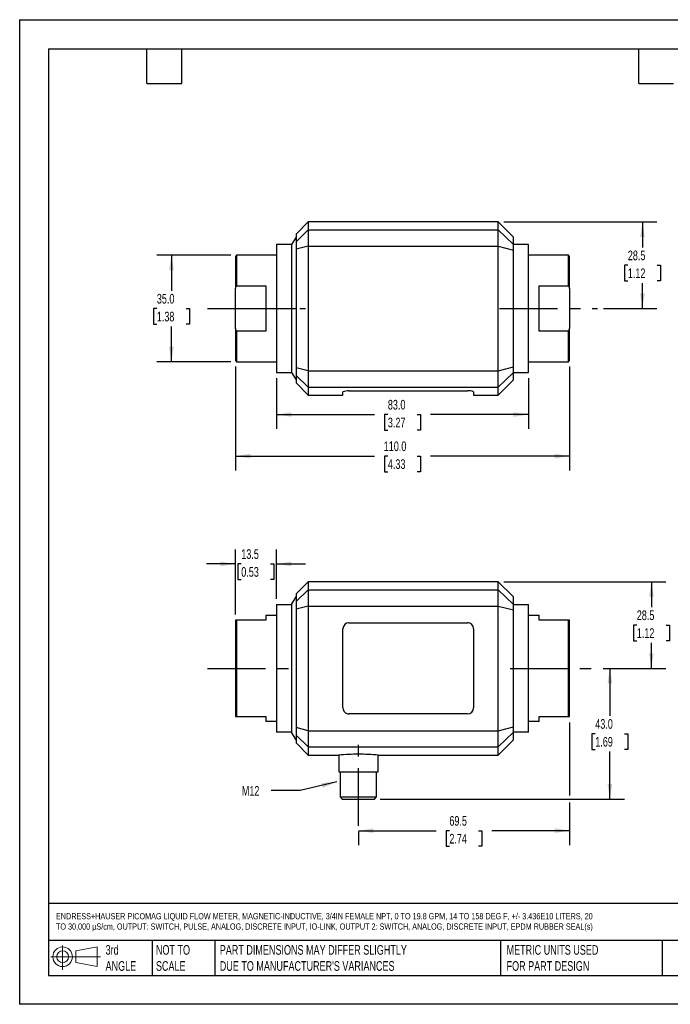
# Model space of a CAD drawing. Header units: millimetres. Extents: x 0 to 419, y 0 to 324.
# Tile 1 of 2: x 0 to 214, y 0 to 324. Entities that reach past the tile are written whole.
import ezdxf

# ---------------------------------------------------------------- set-up
doc = ezdxf.new("R2010")
doc.units = ezdxf.units.MM
doc.header["$LTSCALE"] = 1.5
doc.linetypes.add('CENTERX2', pattern=[20.32, 12.7, -2.54, 2.54, -2.54])
doc.layers.add('CENTER', color=40, linetype='CENTERX2')
doc.layers.add('SLD-DEFPOINTS', color=7, linetype='Continuous')
doc.layers.add('DIMENSIONS', color=140, linetype='Continuous', lineweight=25)
doc.layers.add('TEXT', color=140, linetype='Continuous', lineweight=25)
doc.styles.add('SLDTEXTSTYLE0', font='TXT', dxfattribs={"width": 0.7})
doc.dimstyles.new('SLDDIMSTYLE0', dxfattribs={"dimtxt": 3.237012, "dimasz": 4.953, "dimexe": 0, "dimexo": 0.0625, "dimgap": 0.809253, "dimtad": 0, "dimtih": 1, "dimtoh": 1, "dimdec": 1, "dimrnd": 1e-09, "dimzin": 12, "dimdsep": 46, "dimtxsty": 'SLDTEXTSTYLE0', "dimsah": 1, "dimcen": 0.09, "dimadec": 0, "dimazin": 3, "dimtfac": 1, "dimtdec": 1, "dimtofl": 0, "dimtmove": 0, "dimatfit": 3, "dimfxl": 0, "dimfrac": 2, "dimtolj": 1, "dimtzin": 12, "dimarcsym": 0})
doc.dimstyles.new('SLDDIMSTYLE1', dxfattribs={"dimtxt": 3.237012, "dimasz": 4.953, "dimexe": 0, "dimexo": 0.0625, "dimgap": 0.809253, "dimtad": 0, "dimtih": 1, "dimtoh": 1, "dimdec": 1, "dimrnd": 1e-09, "dimzin": 4, "dimdsep": 46, "dimtxsty": 'SLDTEXTSTYLE0', "dimsah": 1, "dimcen": 0.09, "dimadec": 0, "dimazin": 1, "dimtfac": 1, "dimtdec": 1, "dimtofl": 0, "dimtmove": 0, "dimatfit": 3, "dimfxl": 0, "dimfrac": 2, "dimtolj": 1, "dimtzin": 12, "dimarcsym": 0})
doc.dimstyles.new('SLDDIMSTYLE2', dxfattribs={"dimtxt": 3.237012, "dimasz": 4.953, "dimexe": 0, "dimexo": 0.0625, "dimgap": 0.809253, "dimtad": 0, "dimtih": 1, "dimtoh": 1, "dimdec": 1, "dimrnd": 1e-09, "dimzin": 12, "dimdsep": 46, "dimtxsty": 'SLDTEXTSTYLE0', "dimsah": 1, "dimcen": 0.09, "dimadec": 0, "dimazin": 3, "dimtfac": 1, "dimtdec": 1, "dimtmove": 0, "dimatfit": 0, "dimfxl": 0, "dimfrac": 2, "dimtolj": 1, "dimtzin": 12, "dimarcsym": 0})
doc.dimstyles.new('SLDDIMSTYLE3', dxfattribs={"dimtxt": 0.18, "dimasz": 4.953, "dimexe": 0, "dimexo": 0.0625, "dimgap": 0, "dimtad": 0, "dimtih": 1, "dimtoh": 1, "dimdec": 0, "dimrnd": 1e-09, "dimzin": 0, "dimdsep": 46, "dimtxsty": 'Standard', "dimsah": 1, "dimcen": 0.09, "dimadec": 0, "dimazin": 0, "dimtfac": 4.953, "dimtdec": 0, "dimtofl": 0, "dimtmove": 0, "dimatfit": 3, "dimfxl": 0, "dimfrac": 2, "dimtolj": 1, "dimtzin": 0, "dimarcsym": 0})

# ---------------------------------------------------------------- blocks, each defined once
blk = doc.blocks.new('Block11')
at = {"color": 7, "linetype": 'Continuous', "lineweight": 18}
for p, q in [((3.88, 7.97), (3.88, 0)), ((8.22, 6.25), (15.26, 7.55)), ((15.26, 7.55), (15.26, 1.1)), ((0, 4.32), (16.31, 4.32)), ((8.22, 2.39), (8.22, 6.25)), ((8.22, 2.39), (15.26, 1.1))]:
    blk.add_line(p, q, dxfattribs=at)
for radius in [3.23, 1.93]:
    blk.add_circle((3.88, 4.32), radius, dxfattribs=at)
blk = doc.blocks.new('Block12')
at = {"layer": 'SLD-DEFPOINTS'}
blk.add_blockref('Block11', (0, 0), dxfattribs=at)
blk = doc.blocks.new('_D')
at = {"layer": 'DIMENSIONS'}
for p, q in [((181.01, 92.73), (181.01, 68.63)), ((181.01, 66.35), (181.01, 52.35)), ((111.51, 57.11), (137.06, 57.11)), ((111.51, 56.76), (111.51, 52.35)), ((141.45, 57.11), (140.36, 57.11)), ((140.36, 57.11), (140.36, 51.97)), ((151.07, 57.11), (152.16, 57.11)), ((152.16, 57.11), (152.16, 51.97)), ((181.01, 57.11), (155.46, 57.11)), ((140.36, 51.97), (141.45, 51.97)), ((152.16, 51.97), (151.07, 51.97))]:
    blk.add_line(p, q, dxfattribs=at)
for points in [[(111.51, 57.11), (116.46, 56.35), (116.46, 57.88)], [(181.01, 57.11), (176.06, 57.88), (176.06, 56.35)]]:
    blk.add_solid(points, dxfattribs=at)
at = {"layer": 'DIMENSIONS', "char_height": 3.175, "attachment_point": 1, "style": 'SLDTEXTSTYLE0'}
for s, insert in [('69.5', (141.45, 61.93)), ('2.74', (141.45, 56.06))]:
    blk.add_mtext(s, dxfattribs=dict(at, insert=insert))
blk = doc.blocks.new('_D_1')
at = {"layer": 'DIMENSIONS'}
for p, q in [((192.09, 110.49), (199.05, 110.49)), ((194.29, 110.49), (194.29, 94.86)), ((189.48, 88.99), (188.39, 88.99)), ((188.39, 88.99), (188.39, 83.84)), ((199.1, 88.99), (200.19, 88.99)), ((200.19, 88.99), (200.19, 83.84)), ((188.39, 83.84), (189.48, 83.84)), ((194.29, 67.49), (194.29, 83.12)), ((200.19, 83.84), (199.1, 83.84)), ((118.72, 67.49), (199.05, 67.49))]:
    blk.add_line(p, q, dxfattribs=at)
for points in [[(194.29, 110.49), (193.53, 105.54), (195.05, 105.54)], [(194.29, 67.49), (195.05, 72.44), (193.53, 72.44)]]:
    blk.add_solid(points, dxfattribs=at)
at = {"layer": 'DIMENSIONS', "char_height": 3.175, "attachment_point": 1, "style": 'SLDTEXTSTYLE0'}
for s, insert in [('43.0', (189.48, 93.81)), ('1.69', (189.48, 87.94))]:
    blk.add_mtext(s, dxfattribs=dict(at, insert=insert))
blk = doc.blocks.new('_D_2')
at = {"layer": 'DIMENSIONS'}
for p, q in [((159.42, 138.99), (212.72, 138.99)), ((207.96, 138.99), (207.96, 130.61)), ((203.15, 124.74), (202.06, 124.74)), ((202.06, 124.74), (202.06, 119.59)), ((212.77, 124.74), (213.86, 124.74)), ((213.86, 124.74), (213.86, 119.59)), ((202.06, 119.59), (203.15, 119.59)), ((207.96, 110.49), (207.96, 118.87)), ((213.86, 119.59), (212.77, 119.59)), ((192.09, 110.49), (212.72, 110.49))]:
    blk.add_line(p, q, dxfattribs=at)
for points in [[(207.96, 138.99), (207.2, 134.04), (208.72, 134.04)], [(207.96, 110.49), (208.72, 115.44), (207.2, 115.44)]]:
    blk.add_solid(points, dxfattribs=at)
at = {"layer": 'DIMENSIONS', "char_height": 3.175, "attachment_point": 1, "style": 'SLDTEXTSTYLE0'}
for s, insert in [('28.5', (203.15, 129.56)), ('1.12', (203.15, 123.69))]:
    blk.add_mtext(s, dxfattribs=dict(at, insert=insert))
blk = doc.blocks.new('_D_3')
at = {"layer": 'DIMENSIONS'}
for p, q in [((71.01, 128.24), (71.01, 149.62)), ((84.51, 133.39), (84.51, 149.62)), ((71.01, 144.86), (61.49, 144.86)), ((72.95, 144.86), (71.86, 144.86)), ((71.86, 144.86), (71.86, 139.71)), ((82.57, 144.86), (83.66, 144.86)), ((83.66, 144.86), (83.66, 139.71)), ((84.51, 144.86), (94.04, 144.86)), ((71.86, 139.71), (72.95, 139.71)), ((83.66, 139.71), (82.57, 139.71))]:
    blk.add_line(p, q, dxfattribs=at)
for points in [[(71.01, 144.86), (66.06, 145.62), (66.06, 144.1)], [(84.51, 144.86), (89.46, 144.1), (89.46, 145.62)]]:
    blk.add_solid(points, dxfattribs=at)
at = {"layer": 'DIMENSIONS', "char_height": 3.175, "attachment_point": 1, "style": 'SLDTEXTSTYLE0'}
for s, insert in [('13.5', (72.95, 149.68)), ('0.53', (72.95, 143.81))]:
    blk.add_mtext(s, dxfattribs=dict(at, insert=insert))
blk = doc.blocks.new('_D_12')
at = {"layer": 'DIMENSIONS'}
for p, q in [((159.42, 257.36), (209.77, 257.36)), ((205.01, 257.36), (205.01, 248.97)), ((200.2, 243.11), (199.11, 243.11)), ((199.11, 243.11), (199.11, 237.96)), ((209.82, 243.11), (210.91, 243.11)), ((210.91, 243.11), (210.91, 237.96)), ((199.11, 237.96), (200.2, 237.96)), ((205.01, 228.86), (205.01, 237.24)), ((210.91, 237.96), (209.82, 237.96)), ((192.15, 228.86), (209.77, 228.86))]:
    blk.add_line(p, q, dxfattribs=at)
for points in [[(205.01, 257.36), (204.25, 252.4), (205.77, 252.4)], [(205.01, 228.86), (205.77, 233.81), (204.25, 233.81)]]:
    blk.add_solid(points, dxfattribs=at)
at = {"layer": 'DIMENSIONS', "char_height": 3.175, "attachment_point": 1, "style": 'SLDTEXTSTYLE0'}
for s, insert in [('28.5', (200.2, 247.92)), ('1.12', (200.2, 242.05))]:
    blk.add_mtext(s, dxfattribs=dict(at, insert=insert))
blk = doc.blocks.new('_D_13')
at = {"layer": 'DIMENSIONS'}
for p, q in [((69.46, 246.36), (45.2, 246.36)), ((49.96, 246.36), (49.96, 234.72)), ((45.15, 228.86), (44.07, 228.86)), ((44.07, 228.86), (44.07, 223.71)), ((54.77, 228.86), (55.86, 228.86)), ((55.86, 228.86), (55.86, 223.71)), ((44.07, 223.71), (45.15, 223.71)), ((55.86, 223.71), (54.77, 223.71)), ((49.96, 211.36), (49.96, 222.99)), ((69.46, 211.36), (45.2, 211.36))]:
    blk.add_line(p, q, dxfattribs=at)
for points in [[(49.96, 246.36), (49.2, 241.4), (50.73, 241.4)], [(49.96, 211.36), (50.73, 216.31), (49.2, 216.31)]]:
    blk.add_solid(points, dxfattribs=at)
at = {"layer": 'DIMENSIONS', "char_height": 3.175, "attachment_point": 1, "style": 'SLDTEXTSTYLE0'}
for s, insert in [('35.0', (45.15, 233.67)), ('1.38', (45.15, 227.8))]:
    blk.add_mtext(s, dxfattribs=dict(at, insert=insert))
blk = doc.blocks.new('_D_14')
at = {"layer": 'DIMENSIONS'}
for p, q in [((84.51, 205.95), (84.51, 189.23)), ((167.51, 205.95), (167.51, 189.23)), ((84.51, 193.99), (116.81, 193.99)), ((121.2, 193.99), (120.11, 193.99)), ((120.11, 193.99), (120.11, 188.85)), ((130.82, 193.99), (131.91, 193.99)), ((131.91, 193.99), (131.91, 188.85)), ((167.51, 193.99), (135.21, 193.99)), ((120.11, 188.85), (121.2, 188.85)), ((131.91, 188.85), (130.82, 188.85))]:
    blk.add_line(p, q, dxfattribs=at)
for points in [[(84.51, 193.99), (89.46, 193.23), (89.46, 194.75)], [(167.51, 193.99), (162.56, 194.75), (162.56, 193.23)]]:
    blk.add_solid(points, dxfattribs=at)
at = {"layer": 'DIMENSIONS', "char_height": 3.175, "attachment_point": 1, "style": 'SLDTEXTSTYLE0'}
for s, insert in [('83.0', (121.2, 198.81)), ('3.27', (121.2, 192.94))]:
    blk.add_mtext(s, dxfattribs=dict(at, insert=insert))
blk = doc.blocks.new('_D_15')
at = {"layer": 'DIMENSIONS'}
for p, q in [((71.01, 209.8), (71.01, 175.56)), ((181.01, 209.8), (181.01, 175.56)), ((71.01, 180.32), (116.81, 180.32)), ((121.2, 180.32), (120.11, 180.32)), ((120.11, 180.32), (120.11, 175.18)), ((130.82, 180.32), (131.91, 180.32)), ((131.91, 180.32), (131.91, 175.18)), ((181.01, 180.32), (135.21, 180.32)), ((120.11, 175.18), (121.2, 175.18)), ((131.91, 175.18), (130.82, 175.18))]:
    blk.add_line(p, q, dxfattribs=at)
for points in [[(71.01, 180.32), (75.96, 179.56), (75.96, 181.08)], [(181.01, 180.32), (176.06, 181.08), (176.06, 179.56)]]:
    blk.add_solid(points, dxfattribs=at)
at = {"layer": 'DIMENSIONS', "char_height": 3.175, "attachment_point": 1, "style": 'SLDTEXTSTYLE0'}
for s, insert in [('110.0', (119.85, 185.14)), ('4.33', (121.2, 179.27))]:
    blk.add_mtext(s, dxfattribs=dict(at, insert=insert))

msp = doc.modelspace()

# ---------------------------------------------------------------- linework, layer by layer
at = {"color": 7, "linetype": 'Continuous'}
for p, q in [((0, 323.85), (0, 0)), ((0, 323.85), (419.1, 323.85)), ((419.1, 0), (0, 0))]:
    msp.add_line(p, q, dxfattribs=at)
for p, q in [((95.01, 257.36), (91.01, 253.36)), ((157.51, 257.36), (95.01, 257.36)), ((95.01, 257.36), (95.01, 254.7)), ((162.51, 252.36), (157.51, 257.36)), ((157.51, 254.7), (157.51, 257.36)), ((95.01, 254.7), (91.01, 250.83)), ((91.01, 253.36), (91.01, 250.83)), ((95.01, 254.7), (95.01, 249.36)), ((95.01, 254.7), (157.51, 254.7)), ((157.51, 249.36), (157.51, 254.7)), ((157.51, 254.7), (162.51, 249.87)), ((89.51, 249.86), (84.51, 249.86)), ((84.51, 249.86), (84.51, 228.86)), ((91.01, 252.36), (89.51, 249.86)), ((89.51, 249.86), (89.51, 228.86)), ((91.01, 250.83), (91.01, 248.34)), ((162.51, 249.87), (162.51, 252.36)), ((162.51, 248.08), (162.51, 249.87)), ((167.51, 249.86), (162.51, 249.86)), ((167.51, 228.86), (167.51, 249.86)), ((71.36, 246.36), (71.01, 246.01)), ((84.51, 246.36), (71.36, 246.36)), ((71.36, 246.36), (71.36, 236.27)), ((95.01, 249.36), (91.01, 248.34)), ((91.01, 248.34), (91.01, 209.37)), ((95.01, 249.36), (95.01, 208.35)), ((95.01, 249.36), (157.51, 249.36)), ((157.51, 208.35), (157.51, 249.36)), ((157.51, 249.36), (162.51, 248.08)), ((162.51, 209.63), (162.51, 248.08)), ((180.66, 246.36), (167.51, 246.36)), ((181.01, 246.01), (180.66, 246.36)), ((180.66, 236.27), (180.66, 246.36)), ((71.01, 246.01), (71.01, 235.41)), ((181.01, 235.41), (181.01, 246.01)), ((71.01, 222.31), (71.01, 235.41)), ((71.36, 236.27), (81.01, 236.27)), ((81.01, 236.27), (81.01, 228.86)), ((171.01, 236.27), (180.66, 236.27)), ((171.01, 228.86), (171.01, 236.27)), ((181.01, 235.41), (181.01, 222.31)), ((81.01, 228.86), (84.51, 228.86)), ((81.01, 228.86), (81.01, 221.44)), ((84.51, 228.86), (84.51, 207.86)), ((84.51, 228.86), (89.51, 228.86)), ((89.51, 228.86), (89.51, 207.86)), ((89.51, 228.86), (91.01, 228.86)), ((162.51, 228.86), (167.51, 228.86)), ((167.51, 207.86), (167.51, 228.86)), ((167.51, 228.86), (171.01, 228.86)), ((171.01, 221.44), (171.01, 228.86)), ((71.01, 222.31), (71.01, 211.71)), ((71.36, 221.44), (71.36, 211.36)), ((81.01, 221.44), (71.36, 221.44)), ((180.66, 221.44), (171.01, 221.44)), ((180.66, 211.36), (180.66, 221.44)), ((181.01, 211.71), (181.01, 222.31)), ((71.01, 211.71), (71.36, 211.36)), ((71.36, 211.36), (84.51, 211.36)), ((167.51, 211.36), (180.66, 211.36)), ((180.66, 211.36), (181.01, 211.71)), ((84.51, 207.86), (89.51, 207.86)), ((89.51, 207.86), (91.01, 205.36)), ((95.01, 208.35), (91.01, 209.37)), ((91.01, 209.37), (91.01, 206.88)), ((95.01, 208.35), (157.51, 208.35)), ((95.01, 208.35), (95.01, 203.01)), ((157.51, 208.35), (162.51, 209.63)), ((157.51, 203.01), (157.51, 208.35)), ((157.51, 203.01), (162.51, 207.85)), ((162.51, 207.85), (162.51, 209.63)), ((162.51, 207.86), (167.51, 207.86)), ((162.51, 205.36), (162.51, 207.85)), ((95.01, 203.01), (91.01, 206.88)), ((91.01, 206.88), (91.01, 204.36)), ((91.01, 204.36), (95.01, 200.36)), ((157.51, 200.36), (162.51, 205.36)), ((95.01, 203.01), (157.51, 203.01)), ((95.01, 203.01), (95.01, 200.36)), ((106.41, 200.36), (106.41, 201.41)), ((108.41, 201.77), (147.41, 201.77)), ((149.41, 201.41), (149.41, 200.36)), ((157.51, 200.36), (157.51, 203.01)), ((95.01, 200.36), (106.41, 200.36)), ((149.41, 200.36), (157.51, 200.36)), ((95.01, 138.99), (91.01, 134.99)), ((95.01, 136.33), (91.01, 132.47)), ((157.51, 138.99), (95.01, 138.99)), ((95.01, 138.99), (95.01, 136.33)), ((95.01, 136.33), (95.01, 130.99)), ((95.01, 136.33), (157.51, 136.33)), ((162.51, 133.99), (157.51, 138.99)), ((157.51, 136.33), (157.51, 138.99)), ((157.51, 130.99), (157.51, 136.33)), ((157.51, 136.33), (162.51, 131.5)), ((89.51, 131.49), (91.01, 133.99)), ((91.01, 134.99), (91.01, 132.47)), ((162.51, 131.5), (162.51, 133.99)), ((84.51, 131.49), (84.51, 89.49)), ((84.51, 131.49), (89.51, 131.49)), ((89.51, 131.49), (89.51, 89.49)), ((91.01, 132.47), (91.01, 129.97)), ((95.01, 130.99), (91.01, 129.97)), ((91.01, 129.97), (91.01, 91)), ((95.01, 130.99), (95.01, 89.99)), ((95.01, 130.99), (157.51, 130.99)), ((157.51, 89.99), (157.51, 130.99)), ((157.51, 130.99), (162.51, 129.72)), ((162.51, 129.72), (162.51, 131.5)), ((162.51, 131.49), (167.51, 131.49)), ((162.51, 91.26), (162.51, 129.72)), ((167.51, 89.49), (167.51, 131.49)), ((71.01, 126.34), (71.01, 94.64)), ((71.36, 126.34), (71.01, 126.34)), ((71.36, 126.34), (71.36, 94.64)), ((81.01, 126.34), (71.36, 126.34)), ((81.01, 127.99), (81.01, 126.34)), ((81.01, 127.99), (84.51, 127.99)), ((167.51, 127.99), (171.01, 127.99)), ((171.01, 126.34), (171.01, 127.99)), ((180.66, 126.34), (171.01, 126.34)), ((180.66, 94.64), (180.66, 126.34)), ((181.01, 126.34), (180.66, 126.34)), ((181.01, 94.64), (181.01, 126.34)), ((106.41, 97.49), (106.41, 123.49)), ((108.41, 125.49), (147.41, 125.49)), ((149.41, 123.49), (149.41, 97.49)), ((71.01, 94.64), (71.36, 94.64)), ((71.36, 94.64), (81.01, 94.64)), ((81.01, 94.64), (81.01, 92.99)), ((147.41, 95.49), (108.41, 95.49)), ((171.01, 94.64), (180.66, 94.64)), ((171.01, 92.99), (171.01, 94.64)), ((180.66, 94.64), (181.01, 94.64)), ((84.51, 92.99), (81.01, 92.99)), ((95.01, 89.99), (91.01, 91)), ((91.01, 91), (91.01, 88.51)), ((157.51, 89.99), (162.51, 91.26)), ((162.51, 89.48), (162.51, 91.26)), ((171.01, 92.99), (167.51, 92.99)), ((89.51, 89.49), (84.51, 89.49)), ((91.01, 86.99), (89.51, 89.49)), ((95.01, 84.64), (91.01, 88.51)), ((91.01, 88.51), (91.01, 85.99)), ((95.01, 89.99), (157.51, 89.99)), ((95.01, 89.99), (95.01, 84.64)), ((157.51, 84.64), (157.51, 89.99)), ((157.51, 84.64), (162.51, 89.48)), ((167.51, 89.49), (162.51, 89.49)), ((162.51, 86.99), (162.51, 89.48)), ((91.01, 85.99), (95.01, 81.99)), ((95.01, 84.64), (157.51, 84.64)), ((95.01, 84.64), (95.01, 81.99)), ((157.51, 81.99), (162.51, 86.99)), ((157.51, 81.99), (157.51, 84.64)), ((95.01, 81.99), (105.01, 81.99)), ((105.01, 81.99), (105.01, 76.49)), ((118.01, 81.99), (157.51, 81.99)), ((118.01, 76.49), (118.01, 81.99)), ((105.01, 76.49), (118.01, 76.49)), ((105.51, 76.49), (105.51, 68.19)), ((117.51, 68.19), (117.51, 76.49)), ((105.51, 68.19), (106.21, 67.49)), ((105.51, 68.19), (117.51, 68.19)), ((116.81, 67.49), (117.51, 68.19)), ((106.21, 67.49), (116.81, 67.49))]:
    msp.add_line(p, q)
at = {"flags": 128}
for points in [[(71.01, 235.41), (71.2, 235.89), (71.36, 236.27)], [(180.66, 236.27), (180.86, 235.78), (181.01, 235.41)], [(71.36, 221.44), (71.16, 221.93), (71.01, 222.31)], [(181.01, 222.31), (180.82, 221.82), (180.66, 221.44)]]:
    msp.add_lwpolyline(points, dxfattribs=at)
for centre, radius, start, end in [((108.06, 197.89), 3.89, 84.8979, 115.1345), ((147.84, 198.38), 3.42, 62.6947, 97.2729), ((108.41, 123.49), 2, 90, 180), ((147.41, 123.49), 2, 359.9795, 90.0205), ((108.41, 97.49), 2, 179.9795, 270.0205), ((147.41, 97.49), 2, 270, 360), ((111.52, 1.47), 80.78, 90.008, 94.6234), ((111.5, 1.42), 80.83, 85.378, 89.9906)]:
    msp.add_arc(centre, radius, start, end)
at = {"layer": 'CENTER'}
for p, q in [((61.78, 228.86), (94.04, 228.86)), ((157.99, 228.86), (190.24, 228.86)), ((61.84, 110.49), (90.54, 110.49)), ((161.49, 110.49), (190.19, 110.49)), ((111.51, 58.66), (111.51, 86.01))]:
    msp.add_line(p, q, dxfattribs=at)
at = {"layer": 'TEXT'}
for p, q in [((9.52, 314.32), (409.57, 314.32)), ((9.52, 314.32), (9.52, 9.52)), ((41.91, 302.89), (41.91, 314.32)), ((53.34, 302.89), (53.34, 314.32)), ((203.83, 302.89), (203.83, 314.32)), ((41.91, 302.89), (53.34, 302.89)), ((203.83, 302.89), (215.26, 302.89)), ((409.57, 33.19), (9.52, 33.19)), ((409.57, 20.95), (9.52, 20.95)), ((43.57, 20.95), (43.57, 9.52)), ((64.26, 20.95), (64.26, 9.52)), ((158.23, 20.95), (158.23, 9.52)), ((211.5, 20.95), (211.5, 9.52)), ((9.52, 9.52), (409.57, 9.52))]:
    msp.add_line(p, q, dxfattribs=at)

# ---------------------------------------------------------------- block references
at = {"layer": 'SLD-DEFPOINTS'}
msp.add_blockref('Block12', (10.26, 11.33), dxfattribs=at)

# ---------------------------------------------------------------- texts
at = {"layer": 'TEXT', "linetype": 'CENTERX2', "lineweight": 18, "attachment_point": 1, "style": 'SLDTEXTSTYLE0'}
for s, insert, char_height in [('M12', (73.13, 71.8), 3.175), ('ENDRESS+HAUSER PICOMAG LIQUID FLOW METER, MAGNETIC-INDUCTIVE, 3/4IN FEMALE NPT, 0 TO 19.8 GPM, 14 TO 158 DEG F, +/- 3.436E10 LITERS, 20 ^JTO 30,000 µS/cm, OUTPUT: SWITCH, PULSE, ANALOG, DISCRETE INPUT, IO-LINK, OUTPUT 2: SWITCH, ANALOG, DISCRETE INPUT, EPDM RUBBER SEAL(s)', (11.95, 30), 2.03701), ('3rd^JANGLE', (28.28, 19.49), 3.175), ('NOT TO^JSCALE', (44.86, 19.49), 3.175), ("PART DIMENSIONS MAY DIFFER SLIGHTLY ^JDUE TO MANUFACTURER'S VARIANCES", (65.87, 19.49), 3.175), ('METRIC UNITS USED ^JFOR PART DESIGN', (160.28, 19.49), 3.175)]:
    msp.add_mtext(s, dxfattribs=dict(at, insert=insert, char_height=char_height))

# ---------------------------------------------------------------- dimensions: what is measured, and where the dimension line sits
at = {"layer": 'DIMENSIONS'}
for base, p1, p2, dimstyle, picture, middle in [((205.01, 257.36), (190.24, 228.86), (157.51, 257.36), 'SLDDIMSTYLE0', '_D_12', (205.01, 243.11)), ((49.96, 211.36), (71.36, 246.36), (71.36, 211.36), 'SLDDIMSTYLE1', '_D_13', (49.96, 228.86)), ((207.96, 110.49), (157.51, 138.99), (190.19, 110.49), 'SLDDIMSTYLE0', '_D_2', (207.96, 124.74)), ((194.29, 110.49), (116.81, 67.49), (190.19, 110.49), 'SLDDIMSTYLE1', '_D_1', (194.29, 88.99))]:
    dim = msp.add_linear_dim(base=base, p1=p1, p2=p2, angle=90, dimstyle=dimstyle, dxfattribs=at)
    dim.commit()
    dim.dimension.update_dxf_attribs({"geometry": picture, "text_midpoint": middle, "dimtype": 160})
for base, p1, p2, dimstyle, picture, middle in [((181.01, 180.32), (71.01, 211.71), (181.01, 211.71), 'SLDDIMSTYLE1', '_D_15', (126.01, 180.32)), ((167.51, 193.99), (84.51, 207.86), (167.51, 207.86), 'SLDDIMSTYLE1', '_D_14', (126.01, 193.99)), ((71.01, 144.86), (84.51, 131.49), (71.01, 126.34), 'SLDDIMSTYLE2', '_D_3', (77.76, 144.86)), ((181.01, 57.11), (111.51, 58.66), (181.01, 94.64), 'SLDDIMSTYLE0', '_D', (146.26, 57.11))]:
    dim = msp.add_linear_dim(base=base, p1=p1, p2=p2, dimstyle=dimstyle, dxfattribs=at)
    dim.commit()
    dim.dimension.update_dxf_attribs({"geometry": picture, "text_midpoint": middle, "dimtype": 160})

# ---------------------------------------------------------------- leaders
at = {"layer": 'TEXT', "linetype": 'CENTERX2', "lineweight": 18}
msp.add_leader([(104.4, 73.13), (92.34, 70.31), (82.82, 70.31)], dimstyle='SLDDIMSTYLE3', dxfattribs=at)

doc.saveas('drawing.dxf')
